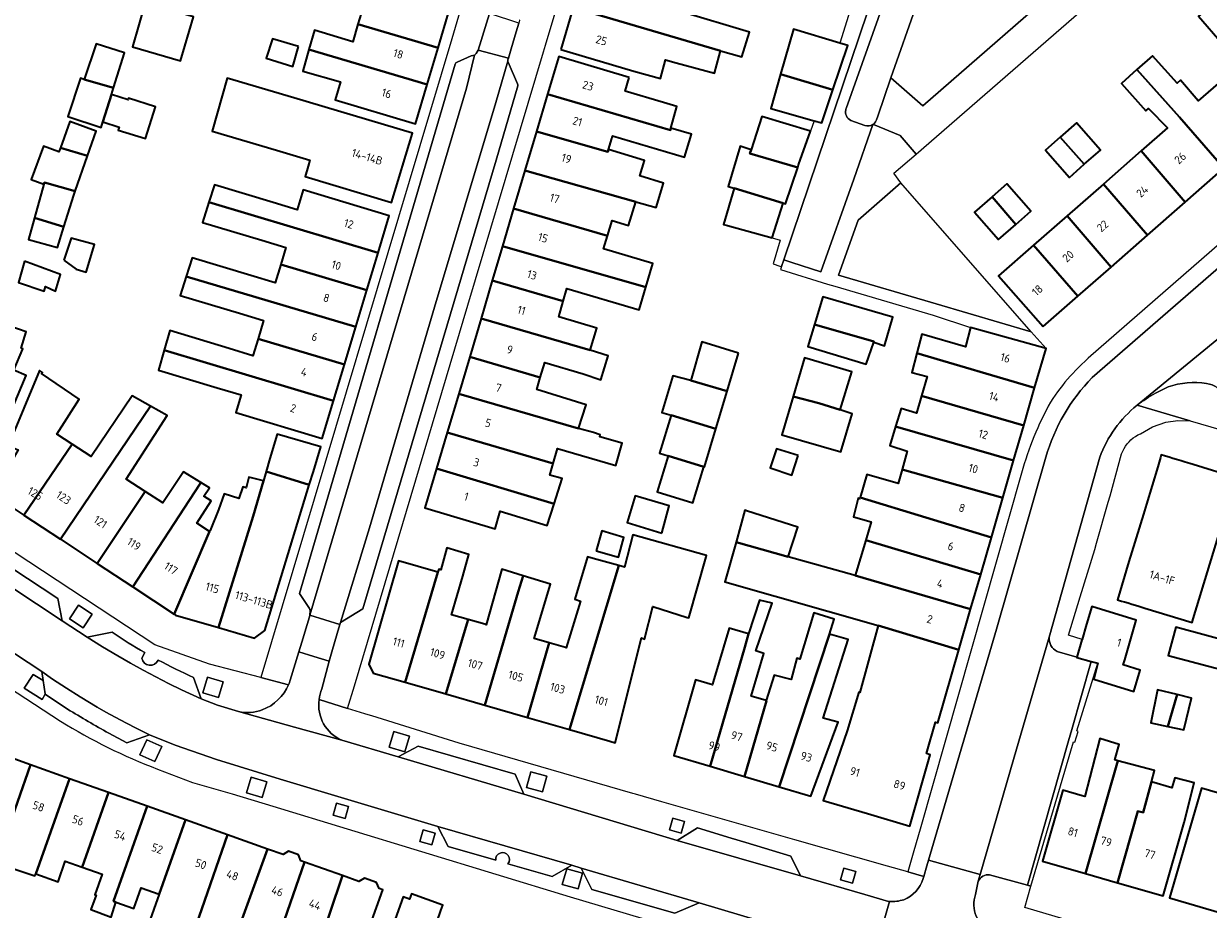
# Model space of a CAD drawing. Extents: x 151587 to 155483, y 462503 to 464608.
# Tile 157 of 236: x 154031 to 154161, y 463044 to 463141. Entities that reach past the tile are written whole.
import ezdxf
from ezdxf.enums import TextEntityAlignment as Align

# ---------------------------------------------------------------- set-up
doc = ezdxf.new("R2010")
doc.units = 0
doc.header["$LTSCALE"] = 0.5
for name, color, linetype, lineweight in [('B-RO-GR-BEPLANTING_CULTUUR_BODEMBEDEKKER-GV', 251, 'CONTINUOUS', 18), ('B-RO-GR-BEPLANTING_CULTUUR_HEESTERS-GV', 251, 'CONTINUOUS', 18), ('B-RO-GR-GROENVOORZIENING-GV', 251, 'CONTINUOUS', 18), ('B-RO-OG-BEBOUWING-GV', 6, 'CONTINUOUS', 35), ('B-RO-OG-BEBOUWING-T18', 1, 'CONTINUOUS', 18), ('B-RO-OG-TERREIN_CULTUURSCHEIDING-GV', 251, 'CONTINUOUS', 18), ('B-RO-VH-VERHARDING_BETONSTRAATSTEEN-GV', 251, 'CONTINUOUS', 18), ('B-RO-VH-VERHARDING_STRAATBAKSTEEN-GV', 251, 'CONTINUOUS', 18), ('B-RO-VH-VERHARDING_TEGEL-GV', 251, 'CONTINUOUS', 18)]:
    doc.layers.add(name, color=color, linetype=linetype, lineweight=lineweight)
doc.styles.add('NLCS-ISO-M200-T18', font='NLCS-ISO.ttf', dxfattribs={"height": 0.36})

msp = doc.modelspace()

# ---------------------------------------------------------------- linework, layer by layer
at = {"layer": 'B-RO-GR-BEPLANTING_CULTUUR_BODEMBEDEKKER-GV', "flags": 128}
for points in [[(154128.364, 463152.36), (154128.359, 463152.346), (154128.35, 463152.319), (154120.937, 463131.401)], [(154123.867, 463129.671), (154123.928, 463129.647), (154124.145, 463129.956), (154124.186, 463130.025), (154124.221, 463130.097), (154124.25, 463130.172), (154124.393, 463130.59), (154125.82, 463134.77), (154131.59, 463151.19)], [(154121.44, 463130.11), (154121.445, 463130.108), (154122.991, 463129.553)]]:
    msp.add_lwpolyline(points, dxfattribs=at)
at = {"layer": 'B-RO-GR-BEPLANTING_CULTUUR_BODEMBEDEKKER-GV'}
for points in [[(154120.894, 463131.274, 0.3674457), (154121.44, 463130.11)], [(154120.937, 463131.401, 0.0377137), (154120.894, 463131.274)], [(154122.991, 463129.553, 0.2374402), (154123.867, 463129.671)]]:
    msp.add_lwpolyline(points, format="xyb", dxfattribs=at)
at = {"layer": 'B-RO-GR-BEPLANTING_CULTUUR_BODEMBEDEKKER-GV', "flags": 128}
msp.add_lwpolyline([(154126.911, 463123.278), (154122.265, 463119.163), (154120.108, 463113.138), (154130.82, 463109.997), (154141.241, 463106.941)], close=True, dxfattribs=at)
at = {"layer": 'B-RO-GR-BEPLANTING_CULTUUR_HEESTERS-GV', "flags": 128}
msp.add_lwpolyline([(154147.13, 463146.88), (154146.57, 463146.74), (154129.35, 463131.7), (154125.82, 463134.77), (154124.393, 463130.59), (154124.25, 463130.172), (154124.221, 463130.097), (154124.186, 463130.025), (154124.145, 463129.956), (154123.928, 463129.647), (154126.87, 463128.45), (154128.601, 463126.394), (154146.745, 463142.141), (154147.46, 463146.48)], close=True, dxfattribs=at)
at = {"layer": 'B-RO-GR-GROENVOORZIENING-GV', "flags": 128}
for points in [[(154035.746, 463075.446), (154037.254, 463074.462), (154038.238, 463075.969), (154036.731, 463076.953)], [(154032.853, 463068.695), (154031.782, 463069.345), (154030.79, 463067.842), (154032.741, 463066.596), (154033.097, 463067.192), (154033.065, 463067.214)], [(154050.356, 463067.347), (154052.081, 463066.832), (154052.596, 463068.557), (154050.871, 463069.072)], [(154045.113, 463059.806), (154045.859, 463061.444), (154044.221, 463062.19), (154043.475, 463060.552)], [(154070.813, 463061.384), (154072.538, 463060.869), (154073.053, 463062.594), (154071.328, 463063.109)], [(154055.161, 463056.364), (154056.886, 463055.849), (154057.401, 463057.573), (154055.676, 463058.088)], [(154087.616, 463056.473), (154088.097, 463058.208), (154086.362, 463058.688), (154085.881, 463056.954)], [(154065.979, 463053.564), (154066.34, 463054.865), (154065.039, 463055.226), (154064.678, 463053.925)], [(154102.847, 463051.942), (154103.207, 463053.243), (154101.906, 463053.604), (154101.546, 463052.303)], [(154075.486, 463050.668), (154075.846, 463051.969), (154074.545, 463052.329), (154074.185, 463051.028)], [(154091.534, 463045.832), (154092.014, 463047.566), (154090.28, 463048.047), (154089.799, 463046.312)], [(154121.617, 463046.459), (154121.978, 463047.76), (154120.677, 463048.12), (154120.316, 463046.819)]]:
    msp.add_lwpolyline(points, close=True, dxfattribs=at)
at = {"layer": 'B-RO-OG-BEBOUWING-GV', "flags": 128}
for points in [[(154076.186, 463138.074), (154077.401, 463142.16), (154062.334, 463146.599), (154061.633, 463144.22), (154067.714, 463142.489), (154067.914, 463142.43), (154067.386, 463140.653)], [(154090.986, 463142.499), (154107.16, 463137.731), (154109.495, 463137.086), (154110.348, 463139.768), (154102.755, 463142.042), (154103.031, 463142.929), (154103.193, 463143.449), (154092.219, 463146.684)], [(154044.063, 463143.012), (154042.651, 463138.184), (154047.937, 463136.638), (154049.349, 463141.466)], [(154089.62, 463137.866), (154097.64, 463135.502), (154100.576, 463134.707), (154101.121, 463136.74), (154102.274, 463136.431), (154106.498, 463135.299), (154107.01, 463137.179), (154107.16, 463137.731), (154090.986, 463142.499)], [(154161.046, 463142.798), (154159.584, 463141.534), (154162.174, 463138.538), (154163.642, 463139.808)], [(154067.386, 463140.653), (154066.811, 463138.72), (154062.611, 463140.009), (154062.007, 463137.866), (154074.986, 463134.039), (154076.186, 463138.074)], [(154120.254, 463138.586), (154115.161, 463140.12), (154113.748, 463135.165), (154119.473, 463133.454), (154121.11, 463138.328)], [(154060.857, 463138.205), (154058.002, 463139.047), (154057.323, 463136.935), (154060.243, 463136.017)], [(154037.376, 463134.603), (154040.584, 463133.69), (154041.786, 463137.524), (154038.686, 463138.502)], [(154062.007, 463137.866), (154061.345, 463135.517), (154065.488, 463134.348), (154064.897, 463132.362), (154073.708, 463129.742), (154074.986, 463134.039)], [(154097.146, 463134.829), (154089.402, 463137.123), (154088.177, 463132.987), (154101.656, 463129.034), (154101.718, 463129.26), (154102.363, 463131.624), (154100.909, 463132.055), (154096.694, 463133.303)], [(154161.721, 463134.14), (154159.551, 463132.241), (154157.604, 463134.516), (154157.223, 463134.187), (154154.536, 463137.203), (154152.83, 463135.683), (154157.507, 463130.452), (154162.372, 463124.863), (154166.606, 463128.569)], [(154040.584, 463133.69), (154037.376, 463134.603), (154036.95, 463134.724), (154035.56, 463130.531), (154039.217, 463129.327), (154039.408, 463129.938), (154040.348, 463132.937)], [(154058.435, 463126.83), (154062.111, 463125.734), (154061.922, 463125.098), (154061.92, 463125.099), (154061.58, 463123.97), (154071.075, 463121.112), (154073.362, 463128.707), (154060.345, 463132.578), (154053.048, 463134.729), (154051.414, 463128.924)], [(154119.473, 463133.454), (154113.748, 463135.165), (154112.682, 463131.428), (154117.412, 463130.073), (154118.256, 463129.831)], [(154152.83, 463135.683), (154151.121, 463134.161), (154153.807, 463131.145), (154154.105, 463131.41), (154156.166, 463129.278), (154153.284, 463126.756), (154158.115, 463121.137), (154162.372, 463124.863), (154157.507, 463130.452)], [(154039.408, 463129.938), (154041.188, 463129.379), (154041.086, 463129.055), (154044.093, 463128.111), (154045.191, 463131.607), (154042.207, 463132.544), (154042.175, 463132.363), (154040.348, 463132.937)], [(154088.177, 463132.987), (154086.962, 463128.889), (154094.79, 463126.65), (154094.867, 463126.909), (154095.228, 463128.128), (154095.314, 463128.419), (154103.219, 463126.078), (154103.964, 463128.595), (154101.718, 463129.26), (154101.656, 463129.034)], [(154034.754, 463127.113), (154037.718, 463126.232), (154038.656, 463128.937), (154035.787, 463130)], [(154117.016, 463128.943), (154111.685, 463130.522), (154110.507, 463126.884), (154110.375, 463126.478), (154115.616, 463124.941), (154115.72, 463125.248)], [(154147.035, 463125.291), (154148.823, 463126.862), (154146.202, 463129.843), (154144.42, 463128.277)], [(154094.867, 463126.909), (154094.79, 463126.65), (154086.962, 463128.889), (154085.701, 463124.632), (154097.858, 463121.191), (154100.089, 463120.56), (154100.882, 463123.211), (154098.313, 463124.027), (154098.803, 463125.714)], [(154144.42, 463128.277), (154142.791, 463126.845), (154145.412, 463123.864), (154147.035, 463125.291)], [(154037.718, 463126.232), (154034.754, 463127.113), (154034.592, 463126.66), (154032.889, 463127.285), (154031.559, 463123.619), (154032.933, 463123.125), (154032.989, 463123.315), (154036.365, 463122.331)], [(154108.659, 463122.669), (154114.019, 463121.02), (154114.261, 463120.945), (154115.616, 463124.941), (154110.375, 463126.478), (154110.507, 463126.884), (154109.291, 463127.265), (154107.992, 463122.874)], [(154158.115, 463121.137), (154153.284, 463126.756), (154149.146, 463123.134), (154153.994, 463117.53)], [(154097.858, 463121.191), (154085.701, 463124.632), (154084.457, 463120.432), (154094.761, 463117.457), (154095.254, 463119.119), (154097.043, 463118.597)], [(154031.906, 463119.409), (154035.133, 463118.443), (154036.216, 463121.901), (154036.365, 463122.331), (154032.989, 463123.315), (154032.933, 463123.125)], [(154051.047, 463121.14), (154069.599, 463115.58), (154070.826, 463119.644), (154061.376, 463122.496), (154060.714, 463120.301), (154058.096, 463121.092), (154051.645, 463123.041)], [(154136.929, 463121.719), (154139.531, 463118.706), (154141.194, 463120.165), (154138.569, 463123.158)], [(154153.994, 463117.53), (154149.146, 463123.134), (154145.168, 463119.652), (154149.995, 463114.029)], [(154114.019, 463121.02), (154108.659, 463122.669), (154107.476, 463118.691), (154107.92, 463118.57), (154112.827, 463117.231)], [(154136.929, 463121.719), (154135.005, 463120.032), (154137.63, 463117.038), (154139.531, 463118.706)], [(154069.599, 463115.58), (154051.047, 463121.14), (154050.348, 463118.921), (154056.842, 463116.963), (154059.475, 463116.169), (154058.916, 463114.317), (154068.365, 463111.492)], [(154083.237, 463116.316), (154098.954, 463111.815), (154099.723, 463114.412), (154094.331, 463116.009), (154094.761, 463117.457), (154084.457, 463120.432)], [(154035.133, 463118.443), (154031.906, 463119.409), (154031.258, 463117.063), (154034.418, 463116.158)], [(154146.334, 463110.826), (154149.995, 463114.029), (154145.168, 463119.652), (154141.492, 463116.434)], [(154035.139, 463114.782), (154036.463, 463113.782), (154037.584, 463113.471), (154038.49, 463116.484), (154035.95, 463117.187)], [(154082.122, 463112.551), (154089.903, 463110.276), (154090.313, 463111.66), (154098.214, 463109.319), (154098.954, 463111.815), (154083.237, 463116.316)], [(154142.53, 463107.496), (154146.334, 463110.826), (154141.492, 463116.434), (154137.65, 463113.072)], [(154030.816, 463114.661), (154030.159, 463112.341), (154032.971, 463111.391), (154033.119, 463111.888), (154034.212, 463111.384), (154034.755, 463113.204)], [(154048.557, 463112.986), (154067.149, 463107.461), (154068.365, 463111.492), (154058.916, 463114.317), (154058.301, 463112.282), (154055.628, 463113.089), (154049.21, 463115.027)], [(154056.428, 463106.151), (154065.902, 463103.33), (154067.149, 463107.461), (154048.557, 463112.986), (154047.897, 463110.925), (154054.382, 463108.968), (154057.037, 463108.167)], [(154089.903, 463110.276), (154082.122, 463112.551), (154080.89, 463108.395), (154092.868, 463104.917), (154093.586, 463107.342), (154089.401, 463108.582)], [(154117.453, 463107.723), (154123.949, 463105.861), (154123.978, 463105.853), (154123.956, 463105.779), (154125.119, 463105.401), (154126.065, 463108.536), (154118.39, 463110.78)], [(154029.303, 463107.522), (154028.717, 463105.866), (154022.467, 463092.694), (154023.781, 463091.829), (154023.974, 463091.072), (154024.889, 463090.484), (154025.622, 463090.618), (154026.009, 463090.363), (154031.012, 463102.139), (154029.66, 463102.704), (154030.62, 463105.077), (154030.441, 463105.151), (154030.997, 463106.922)], [(154080.89, 463108.395), (154079.641, 463104.18), (154087.387, 463101.911), (154087.88, 463103.577), (154092.1, 463102.326), (154094.015, 463101.674), (154094.826, 463104.307), (154092.868, 463104.917)], [(154117.453, 463107.723), (154116.713, 463105.307), (154123.118, 463103.374), (154123.956, 463105.779), (154123.978, 463105.853), (154123.949, 463105.861)], [(154141.605, 463100.781), (154142.852, 463105.092), (154134.586, 463107.409), (154134.038, 463105.268), (154129.227, 463106.67), (154128.69, 463104.59)], [(154065.902, 463103.33), (154056.428, 463106.151), (154055.872, 463104.307), (154053.261, 463105.095), (154046.75, 463107.06), (154046.131, 463104.908), (154064.708, 463099.375)], [(154064.708, 463099.375), (154046.131, 463104.908), (154045.506, 463102.736), (154051.946, 463100.794), (154054.585, 463099.998), (154054.01, 463098.094), (154063.46, 463095.241)], [(154109.139, 463104.567), (154105.112, 463105.811), (154103.904, 463101.6), (154107.894, 463100.435)], [(154087.387, 463101.911), (154079.641, 463104.18), (154078.444, 463100.139), (154091.59, 463096.342), (154092.424, 463098.928), (154086.999, 463100.604)], [(154115.12, 463099.833), (154117.926, 463099.089), (154120.278, 463098.377), (154121.549, 463102.539), (154116.36, 463104.081)], [(154129.204, 463099.893), (154140.412, 463096.66), (154141.605, 463100.781), (154128.69, 463104.59), (154128.145, 463102.481), (154129.819, 463102.024)], [(154030.747, 463086.818), (154036.059, 463094.607), (154034.373, 463095.721), (154036.795, 463099.546), (154032.676, 463102.371), (154032.792, 463102.479), (154032.452, 463102.678), (154029.034, 463094.412), (154030.112, 463093.967), (154027.313, 463089.081)], [(154107.894, 463100.435), (154103.904, 463101.6), (154101.922, 463102.082), (154100.705, 463098.082), (154101.725, 463097.772), (154106.641, 463096.276)], [(154036.059, 463094.607), (154030.747, 463086.818), (154034.75, 463084.18), (154044.637, 463098.78), (154042.616, 463099.92), (154038.114, 463093.249)], [(154077.181, 463095.874), (154088.805, 463092.5), (154089.288, 463094.145), (154095.666, 463092.252), (154096.369, 463094.711), (154093.91, 463095.414), (154093.937, 463095.63), (154093.229, 463095.869), (154091.59, 463096.342), (154078.444, 463100.139)], [(154115.12, 463099.833), (154113.866, 463095.616), (154120.358, 463093.783), (154121.575, 463097.945), (154120.278, 463098.377), (154117.926, 463099.089)], [(154140.412, 463096.66), (154129.204, 463099.893), (154128.656, 463097.998), (154126.954, 463098.511), (154126.355, 463096.56), (154139.298, 463092.81)], [(154038.79, 463081.517), (154044.059, 463089.433), (154041.978, 463090.775), (154046.454, 463097.756), (154044.637, 463098.78), (154034.75, 463084.18)], [(154101.403, 463093.342), (154105.329, 463092.133), (154105.387, 463092.115), (154106.641, 463096.276), (154101.725, 463097.772), (154100.465, 463093.631)], [(154062.514, 463091.625), (154063.308, 463094.299), (154058.531, 463095.716), (154057.738, 463093.042), (154057.317, 463091.591), (154062.022, 463090.147)], [(154076.013, 463091.934), (154088.898, 463088.061), (154089.774, 463090.847), (154088.423, 463091.199), (154088.805, 463092.5), (154077.181, 463095.874)], [(154139.298, 463092.81), (154126.355, 463096.56), (154125.71, 463094.458), (154127.628, 463093.836), (154127.065, 463091.842), (154138.113, 463088.714)], [(154101.403, 463093.342), (154100.186, 463089.392), (154104.112, 463088.183), (154105.329, 463092.133)], [(154115.655, 463093.351), (154113.304, 463094.108), (154112.615, 463092), (154114.979, 463091.189)], [(154153.855, 463088.011), (154153.53, 463086.939), (154152.27, 463082.792), (154151.953, 463081.747), (154150.678, 463077.551), (154151.147, 463077.408), (154151.458, 463077.314), (154151.858, 463077.192), (154152.258, 463077.071), (154152.654, 463076.951), (154153.037, 463076.834), (154153.37, 463076.733), (154153.697, 463076.634), (154158.88, 463075.059), (154158.998, 463075.449), (154163.701, 463090.932), (154158.99, 463092.363), (154158.638, 463092.47), (154158.116, 463092.628), (154157.666, 463092.765), (154157.18, 463092.912), (154156.775, 463093.036), (154156.343, 463093.167), (154155.97, 463093.28), (154155.499, 463093.423), (154155.417, 463093.152), (154155.104, 463092.123)], [(154088.898, 463088.061), (154076.013, 463091.934), (154074.732, 463087.61), (154082.426, 463085.33), (154082.926, 463087.017), (154082.993, 463087.242), (154088.151, 463085.686)], [(154138.113, 463088.714), (154127.065, 463091.842), (154126.628, 463090.295), (154123.196, 463091.269), (154122.474, 463088.744), (154136.856, 463084.372)], [(154038.79, 463081.517), (154042.691, 463078.946), (154050.034, 463090.214), (154050.156, 463090.401), (154048.256, 463091.572), (154045.994, 463088.185), (154044.059, 463089.433)], [(154047.216, 463075.964), (154047.368, 463075.864), (154052.089, 463074.492), (154055.895, 463086.707), (154057.02, 463090.569), (154055.423, 463090.989), (154055.12, 463089.834), (154054.752, 463089.941), (154054.32, 463088.666), (154052.707, 463089.178), (154052.099, 463087.404), (154051.167, 463085.157), (154051.116, 463085.038)], [(154052.089, 463074.492), (154056.025, 463073.348), (154057.167, 463074.177), (154062.022, 463090.147), (154057.317, 463091.591), (154057.02, 463090.569), (154055.895, 463086.707)], [(154042.691, 463078.946), (154047.216, 463075.964), (154051.116, 463085.038), (154049.727, 463085.931), (154051.305, 463088.385), (154050.481, 463088.915), (154051.109, 463089.814), (154050.156, 463090.401), (154050.034, 463090.214)], [(154100.704, 463084.864), (154101.515, 463087.857), (154099.657, 463088.392), (154097.801, 463088.927), (154096.916, 463086.015)], [(154122.474, 463088.744), (154122.438, 463088.62), (154122.249, 463088.674), (154121.735, 463086.647), (154123.681, 463086.08), (154123.079, 463084.067), (154135.686, 463080.328), (154136.856, 463084.372)], [(154108.855, 463083.863), (154114.583, 463082.256), (154115.617, 463085.492), (154110.012, 463087.3), (154109.927, 463087.328), (154109.833, 463087.358)], [(154103.504, 463075.597), (154103.67, 463075.545), (154105.575, 463082.263), (154105.617, 463082.41), (154097.536, 463084.654), (154096.634, 463081.129), (154095.986, 463081.304), (154090.58, 463063.314), (154095.014, 463062.039), (154095.612, 463061.867), (154098.48, 463073.357), (154098.832, 463073.222), (154099.724, 463076.789)], [(154093.502, 463082.901), (154095.962, 463082.225), (154096.53, 463084.373), (154094.151, 463085.09)], [(154121.923, 463080.197), (154134.585, 463076.524), (154135.686, 463080.328), (154123.079, 463084.067)], [(154077.026, 463067.212), (154079.463, 463075.388), (154077.66, 463075.907), (154078.877, 463080.14), (154079.553, 463082.49), (154077.131, 463083.243), (154076.493, 463080.826), (154076.242, 463080.898), (154076.146, 463080.575), (154072.553, 463068.498)], [(154133.288, 463072.042), (154134.585, 463076.524), (154121.923, 463080.197), (154114.583, 463082.256), (154108.855, 463083.863), (154107.67, 463079.629), (154107.633, 463079.5), (154124.438, 463074.723), (154128.676, 463073.439)], [(154072.553, 463068.498), (154076.146, 463080.575), (154071.832, 463081.815), (154068.577, 463070.494), (154069.071, 463069.499)], [(154090.58, 463063.314), (154095.986, 463081.304), (154093.184, 463082.061), (154092.563, 463082.249), (154091.156, 463077.597), (154091.777, 463077.409), (154090.225, 463072.277), (154090.154, 463072.297), (154088.361, 463072.813), (154085.979, 463064.637)], [(154079.463, 463075.388), (154077.026, 463067.212), (154081.317, 463065.978), (154084.966, 463078.418), (154085.512, 463080.179), (154083.184, 463080.9), (154081.465, 463074.813), (154081.3, 463074.86)], [(154085.512, 463080.179), (154084.966, 463078.418), (154081.317, 463065.978), (154085.979, 463064.637), (154088.361, 463072.813), (154086.702, 463073.29), (154088.508, 463079.251)], [(154109.779, 463058.168), (154112.21, 463066.47), (154112.164, 463066.484), (154110.517, 463066.976), (154111.89, 463071.657), (154111.025, 463071.927), (154112.81, 463077.17), (154111.432, 463077.495), (154110.215, 463073.792), (154109.814, 463072.331), (154106.013, 463059.285)], [(154146.236, 463071.266), (154146.223, 463071.224), (154147.795, 463070.785), (154148.528, 463070.581), (154148.547, 463070.575), (154148.101, 463068.832), (154152.492, 463067.494), (154153.196, 463069.818), (154151.331, 463070.413), (154151.486, 463070.952), (154152.737, 463075.304), (154147.872, 463076.792), (154147.3, 463074.861), (154146.808, 463073.199), (154146.798, 463073.165)], [(154113.573, 463057.044), (154119.122, 463073.763), (154119.627, 463075.401), (154117.385, 463076.098), (154115.834, 463071.036), (154115.538, 463071.124), (154114.884, 463068.793), (154113.052, 463069.278), (154112.164, 463066.484), (154112.21, 463066.47), (154109.779, 463058.168)], [(154106.013, 463059.285), (154109.814, 463072.331), (154110.215, 463073.792), (154108.107, 463074.441), (154106.349, 463068.55), (154106.255, 463068.229), (154104.4, 463068.764), (154102.024, 463060.467)], [(154113.573, 463057.044), (154117.063, 463056.009), (154120.068, 463064.111), (154118.418, 463064.577), (154121.165, 463073.198), (154119.122, 463073.763)], [(154123.264, 463054.105), (154127.91, 463052.737), (154130.147, 463060.554), (154129.727, 463060.694), (154130.723, 463064.139), (154130.98, 463064.065), (154133.288, 463072.042), (154128.676, 463073.439), (154124.438, 463074.723), (154122.439, 463067.377), (154122.328, 463067.409), (154121.041, 463063.18), (154118.413, 463055.533)], [(154163.46, 463069.509), (154167.573, 463068.403), (154168.198, 463070.469), (154163.158, 463071.825), (154163.428, 463072.828), (154157.075, 463074.537), (154156.244, 463071.45), (154162.598, 463069.742)], [(154156.222, 463063.638), (154157.231, 463067.15), (154155.087, 463067.682), (154154.33, 463064.034)], [(154157.231, 463067.15), (154156.222, 463063.638), (154157.951, 463063.276), (154158.79, 463066.763)], [(154150.729, 463059.895), (154150.41, 463059.98), (154150.87, 463061.683), (154148.762, 463062.332), (154147.095, 463055.968), (154146.816, 463056.048), (154144.691, 463056.659), (154142.455, 463048.879), (154147.174, 463047.523)], [(154025.966, 463040.991), (154026.571, 463042.825), (154028.529, 463048.412), (154029.429, 463050.979), (154028.611, 463051.241), (154031.464, 463059.45), (154027.185, 463060.97), (154024.288, 463052.816), (154027.132, 463051.805), (154025.636, 463047.592), (154024.078, 463042.972), (154024.249, 463042.913), (154023.658, 463041.398), (154025.742, 463040.606), (154025.827, 463040.577)], [(154035.761, 463057.924), (154031.464, 463059.45), (154028.611, 463051.241), (154029.429, 463050.979), (154028.529, 463048.412), (154031.964, 463047.262), (154032.04, 463047.476)], [(154150.685, 463046.513), (154152.916, 463054.375), (154153.525, 463054.2), (154154.437, 463057.574), (154154.761, 463058.818), (154150.729, 463059.895), (154147.174, 463047.523)], [(154150.685, 463046.513), (154155.693, 463045.074), (154158.001, 463053.103), (154159.085, 463057.465), (154156.977, 463058.033), (154156.653, 463056.925), (154154.437, 463057.574), (154153.525, 463054.2), (154152.916, 463054.375)], [(154037.149, 463048.21), (154040.032, 463056.407), (154035.761, 463057.924), (154032.04, 463047.476), (154034.508, 463046.6), (154035.286, 463048.872)], [(154176.986, 463051.904), (154176.437, 463052.064), (154159.903, 463056.888), (154156.392, 463044.856), (154173.475, 463039.871)], [(154040.842, 463044.384), (154040.564, 463044.483), (154044.263, 463054.904), (154040.032, 463056.407), (154037.149, 463048.21), (154039.317, 463047.44), (154038.524, 463045.207), (154038.657, 463045.16), (154038.087, 463043.566), (154040.336, 463042.733)], [(154044.263, 463054.904), (154040.564, 463044.483), (154040.842, 463044.384), (154042.81, 463043.685), (154043.616, 463045.954), (154045.573, 463045.26), (154048.466, 463053.412)], [(154053.078, 463051.774), (154048.466, 463053.412), (154045.573, 463045.26), (154044.003, 463040.832), (154048.688, 463039.118), (154050.265, 463043.664)], [(154054.533, 463042.148), (154057.483, 463050.209), (154053.078, 463051.774), (154050.265, 463043.664), (154048.688, 463039.118), (154052.865, 463037.589)], [(154057.483, 463050.209), (154054.533, 463042.148), (154052.865, 463037.589), (154054.81, 463036.877), (154054.156, 463035.02), (154056.374, 463034.24), (154057.201, 463036.59), (154057.3, 463036.557), (154058.715, 463040.663), (154061.511, 463048.779), (154061.11, 463048.922), (154060.856, 463049.59), (154059.775, 463049.974), (154059.17, 463049.61)], [(154061.513, 463035.147), (154062.939, 463039.163), (154065.674, 463047.3), (154061.511, 463048.779), (154058.715, 463040.663), (154057.3, 463036.557)], [(154065.674, 463047.3), (154062.939, 463039.163), (154061.513, 463035.147), (154063.407, 463034.474), (154065.798, 463033.624), (154067.168, 463037.479), (154070.098, 463045.729), (154069.695, 463045.872), (154069.405, 463046.539), (154068.088, 463047.007), (154067.488, 463046.656)], [(154067.811, 463032.291), (154072.842, 463030.501), (154075.833, 463039.281), (154075.136, 463039.518), (154076.485, 463043.48), (154076.693, 463044.063), (154073.241, 463045.293), (154073.033, 463044.711), (154072.327, 463044.963), (154069.456, 463036.909), (154069.141, 463037.021), (154067.495, 463032.404), (154067.588, 463032.371)]]:
    msp.add_lwpolyline(points, close=True, dxfattribs=at)
at = {"layer": 'B-RO-OG-TERREIN_CULTUURSCHEIDING-GV', "flags": 128}
for points in [[(154125.82, 463134.77), (154129.35, 463131.7), (154146.57, 463146.74), (154147.13, 463146.88), (154140.612, 463149.18), (154139.665, 463146.503), (154137.122, 463147.378), (154138.027, 463150.092), (154133.67, 463151.63), (154131.88, 463152.28), (154131.148, 463152.426)], [(154131.59, 463151.19), (154125.82, 463134.77)]]:
    msp.add_lwpolyline(points, dxfattribs=at)
at = {"layer": 'B-RO-VH-VERHARDING_BETONSTRAATSTEEN-GV', "flags": 128}
for points in [[(154113.825, 463114.074), (154114.081, 463114.832), (154126.959, 463152.93), (154124.962, 463153.57), (154124.036, 463150.258), (154122.834, 463145.964), (154121.748, 463142.08), (154121.375, 463142.186), (154120.254, 463138.586), (154121.11, 463138.328), (154119.473, 463133.454), (154118.256, 463129.831), (154117.412, 463130.073), (154117.016, 463128.943), (154115.72, 463125.248), (154115.616, 463124.941), (154114.261, 463120.945), (154114.019, 463121.02), (154112.827, 463117.231), (154113.695, 463116.968), (154112.922, 463114.364), (154113.65, 463114.13)], [(154080.555, 463137.807), (154083.88, 463136.916), (154084.187, 463137.959), (154084.734, 463139.821), (154085.013, 463140.771), (154081.826, 463141.83), (154081.496, 463140.783), (154080.893, 463138.875)], [(154083.88, 463136.916), (154080.555, 463137.807), (154080.349, 463137.458), (154080.175, 463137.275), (154079.3, 463133.657), (154062.092, 463075.854), (154065.413, 463074.818), (154065.481, 463075.045), (154068.642, 463085.444), (154075.785, 463109.617), (154082.491, 463132.057), (154083.815, 463136.613), (154083.815, 463136.662), (154083.828, 463136.735)], [(154034.941, 463075.232), (154034.47, 463077.692), (154026.075, 463083.19), (154023.554, 463082.778)], [(154060.901, 463071.817), (154062.562, 463071.315), (154064.224, 463070.806), (154064.518, 463071.823), (154065.117, 463073.828), (154065.413, 463074.818), (154062.092, 463075.854), (154062.074, 463075.684), (154061.82, 463074.847), (154061.226, 463072.888)], [(154071.79, 463060.304), (154085.571, 463056.234), (154084.629, 463058.416), (154073.996, 463061.484)], [(154102.409, 463051.131), (154115.918, 463047.261), (154114.858, 463049.442), (154109.922, 463050.924), (154108.309, 463051.408), (154104.611, 463052.519)], [(154104.819, 463044.308), (154091.851, 463048.128), (154093.034, 463045.774), (154102.139, 463043.178)]]:
    msp.add_lwpolyline(points, close=True, dxfattribs=at)
for points in [[(154128.364, 463152.36), (154126.964, 463152.928), (154126.959, 463152.93), (154114.081, 463114.832), (154114.976, 463114.537), (154118.158, 463113.485), (154121.785, 463123.675), (154123.867, 463129.671)], [(154120.937, 463131.401), (154128.35, 463152.319), (154128.359, 463152.346), (154128.364, 463152.36)], [(154062.092, 463075.854), (154079.3, 463133.657), (154080.175, 463137.275), (154079.79, 463137.177), (154078.259, 463136.491)], [(154078.065, 463136.271), (154060.976, 463078.219), (154062.054, 463076.576), (154062.148, 463076.37), (154062.092, 463075.854)], [(154083.815, 463136.613), (154082.491, 463132.057), (154075.785, 463109.617), (154068.642, 463085.444), (154065.481, 463075.045), (154067.918, 463076.557), (154082.543, 463125.75), (154084.913, 463133.894)], [(154084.896, 463134.136), (154083.844, 463136.494)], [(154122.991, 463129.553), (154121.445, 463130.108), (154121.44, 463130.11)], [(154040.415, 463073.985), (154037.689, 463073.449), (154039.367, 463072.399), (154041.06, 463071.386), (154042.433, 463070.599), (154043.82, 463069.835), (154045.216, 463069.092), (154046.62, 463068.372), (154048.042, 463067.675), (154050.19, 463066.671), (154049.364, 463069.034)], [(154143.196, 463073.433), (154139.296, 463060.044), (154135.641, 463047.417), (154135.427, 463046.678)], [(154043.671, 463071.123), (154044.006, 463071.745)], [(154136.659, 463047.395), (154140.821, 463046.237), (154145.319, 463062.069), (154145.677, 463063.329), (154147.795, 463070.785), (154146.223, 463071.224), (154146.236, 463071.266), (154144.063, 463071.875)], [(154044.533, 463062.736), (154042.913, 463063.532), (154041.309, 463064.368), (154039.727, 463065.235), (154038.789, 463065.772), (154036.927, 463066.888), (154035.402, 463067.852), (154033.9, 463068.852), (154032.713, 463069.675), (154032.853, 463068.695), (154033.065, 463067.214), (154033.097, 463067.192), (154035.543, 463065.543)], [(154040.065, 463062.905), (154042.053, 463061.848), (154044.533, 463062.736)], [(154090.83, 463048.433), (154076.155, 463052.691), (154077.275, 463050.485), (154082.491, 463048.982)], [(154135.12, 463045.244), (154135.427, 463046.678), (154135.641, 463047.417), (154129.975, 463049.007), (154129.786, 463048.367), (154129.445, 463047.195), (154129.383, 463046.982)], [(154083.835, 463048.594), (154088.687, 463047.196), (154090.83, 463048.433)], [(154125.698, 463044.462), (154125.593, 463044.471), (154125.692, 463044.442), (154124.025, 463038.731)]]:
    msp.add_lwpolyline(points, dxfattribs=at)
at = {"layer": 'B-RO-VH-VERHARDING_BETONSTRAATSTEEN-GV'}
for points in [[(154078.259, 463136.491, 0.2219575), (154078.065, 463136.271)], [(154083.844, 463136.494, -0.0930549), (154083.815, 463136.613)], [(154084.913, 463133.894, 0.1861949), (154084.896, 463134.136)], [(154121.44, 463130.11, -0.3674457), (154120.894, 463131.274)], [(154120.894, 463131.274, -0.0377137), (154120.937, 463131.401)], [(154123.867, 463129.671, -0.2374402), (154122.991, 463129.553)], [(154044.006, 463071.745, -0.0183581), (154040.415, 463073.985)], [(154144.063, 463071.875, -0.3022825), (154143.196, 463073.433)], [(154045.461, 463070.939, -0.7429762), (154043.671, 463071.123)], [(154049.364, 463069.034, -0.0192557), (154045.461, 463070.939)], [(154035.543, 463065.543, 0.0061598), (154040.065, 463062.905)], [(154082.491, 463048.982, -1.5031439), (154083.835, 463048.594)], [(154129.383, 463046.982, -0.2310043), (154127.246, 463044.656)], [(154135.427, 463046.678, -0.3112654), (154136.659, 463047.395)], [(154136.857, 463041.149, -0.389538), (154135.12, 463045.244)], [(154127.246, 463044.656, -0.098267), (154125.698, 463044.462)]]:
    msp.add_lwpolyline(points, format="xyb", dxfattribs=at)
at = {"layer": 'B-RO-VH-VERHARDING_STRAATBAKSTEEN-GV', "flags": 128}
for points in [[(154152.84, 463098.865), (154168.51, 463111.702), (154179.8, 463121.655), (154184.302, 463125.623), (154194.795, 463134.806), (154190.733, 463139.065), (154183.108, 463132.471), (154175.867, 463126.18), (154147.922, 463101.9)], [(154168.51, 463111.702), (154152.84, 463098.865)], [(154154.865, 463100.209), (154156.249, 463100.894)], [(154142.847, 463093.187), (154137.432, 463074.317), (154129.975, 463049.007), (154135.641, 463047.417), (154139.296, 463060.044), (154143.196, 463073.433)], [(154143.196, 463073.433), (154148.742, 463093.169)], [(154124.025, 463038.731), (154125.692, 463044.442), (154125.593, 463044.471), (154122.972, 463045.228), (154115.918, 463047.261), (154102.409, 463051.131), (154085.571, 463056.234), (154071.79, 463060.304), (154065.623, 463062.131), (154065.618, 463062.132), (154060.43, 463063.583), (154054.291, 463065.301), (154051.992, 463065.996), (154050.19, 463066.671), (154048.042, 463067.675), (154046.62, 463068.372), (154045.216, 463069.092), (154043.82, 463069.835), (154042.433, 463070.599), (154041.06, 463071.386), (154039.367, 463072.399), (154037.689, 463073.449), (154034.941, 463075.232), (154023.554, 463082.778)], [(154022.505, 463076.355), (154032.713, 463069.675), (154033.9, 463068.852), (154035.402, 463067.852), (154036.927, 463066.888), (154038.789, 463065.772), (154039.727, 463065.235), (154041.309, 463064.368), (154042.913, 463063.532), (154044.533, 463062.736), (154047.326, 463061.607), (154051.885, 463060.012), (154058.86, 463057.888), (154065.549, 463055.85), (154076.155, 463052.691), (154090.83, 463048.433), (154091.851, 463048.128), (154104.819, 463044.308), (154113.871, 463041.593)], [(154063.441, 463067.768), (154064.224, 463070.806), (154062.562, 463071.315), (154060.901, 463071.817), (154059.966, 463068.733)], [(154054.291, 463065.301), (154060.43, 463063.583)], [(154060.43, 463063.583), (154065.618, 463062.132)]]:
    msp.add_lwpolyline(points, dxfattribs=at)
at = {"layer": 'B-RO-VH-VERHARDING_STRAATBAKSTEEN-GV'}
for points in [[(154147.922, 463101.9, 0.1254631), (154142.847, 463093.187)], [(154156.249, 463100.894, -0.1249681), (154160.466, 463101.255)], [(154160.466, 463101.255, -0.2293564), (154162.49, 463099.931)], [(154152.84, 463098.865, -0.0461039), (154154.865, 463100.209)], [(154148.742, 463093.169, -0.1351844), (154152.84, 463098.865)], [(154059.966, 463068.733, -0.0276436), (154059.776, 463068.23)], [(154059.776, 463068.23, -0.2021297), (154056.898, 463065.468)], [(154063.114, 463066.599, -0.0709526), (154063.441, 463067.768)], [(154065.618, 463062.132, -0.3323225), (154063.114, 463066.599)], [(154056.898, 463065.468, -0.1484516), (154054.291, 463065.301)]]:
    msp.add_lwpolyline(points, format="xyb", dxfattribs=at)
at = {"layer": 'B-RO-VH-VERHARDING_TEGEL-GV', "flags": 128}
for points in [[(154063.114, 463066.599), (154066.255, 463065.628), (154066.998, 463068.12), (154079.439, 463109.84), (154087.724, 463137.62), (154087.946, 463138.359), (154102.735, 463187.778), (154103.082, 463188.938), (154105.678, 463197.554), (154110.691, 463214.188), (154111.743, 463217.686), (154111.202, 463217.836)], [(154100.087, 463215.23), (154093.57, 463193.234), (154087.045, 463170.865), (154077.665, 463139.035), (154056.716, 463069.018), (154059.776, 463068.23)], [(154147.922, 463101.9), (154175.867, 463126.18), (154183.108, 463132.471), (154190.733, 463139.065), (154197.216, 463144.672), (154213.22, 463158.733), (154223.535, 463167.859)], [(154215.344, 463163.389), (154210.769, 463159.411), (154210.006, 463158.748), (154205.203, 463154.528), (154198.596, 463148.696), (154195.665, 463146.023), (154189.71, 463140.824), (154188.189, 463139.496), (154179.042, 463131.526), (154174.591, 463127.648), (154147.489, 463104.034), (154146.415, 463103.025), (154145.513, 463102.071)], [(154078.259, 463136.491), (154079.79, 463137.177), (154080.175, 463137.275), (154080.349, 463137.458), (154080.555, 463137.807), (154080.893, 463138.875), (154081.496, 463140.783), (154081.826, 463141.83), (154081.885, 463142.017), (154081.814, 463142.52), (154081.659, 463142.814), (154080.671, 463144.261)], [(154085.124, 463141.125), (154085.117, 463141.109), (154085.107, 463141.089), (154085.013, 463140.771), (154084.734, 463139.821), (154084.187, 463137.959), (154083.88, 463136.916), (154083.828, 463136.735), (154083.815, 463136.662), (154083.815, 463136.613)], [(154059.966, 463068.733), (154060.901, 463071.817), (154061.226, 463072.888), (154061.82, 463074.847), (154062.074, 463075.684), (154062.092, 463075.854), (154062.148, 463076.37), (154062.054, 463076.576), (154060.976, 463078.219), (154078.065, 463136.271)], [(154083.844, 463136.494), (154084.896, 463134.136)], [(154084.913, 463133.894), (154082.543, 463125.75), (154067.918, 463076.557), (154065.481, 463075.045), (154065.413, 463074.818), (154065.117, 463073.828), (154064.518, 463071.823), (154064.224, 463070.806), (154063.441, 463067.768)], [(153965.051, 463110.266), (153968.071, 463108.27), (153968.105, 463108.249), (153968.2, 463108.189), (154000, 463087.139), (154027.129, 463069.196), (154034.769, 463064.216)], [(154035.543, 463065.543), (154033.097, 463067.192), (154032.741, 463066.596), (154030.79, 463067.842), (154031.782, 463069.345), (154032.853, 463068.695), (154032.713, 463069.675), (154022.505, 463076.355), (154019.958, 463075.823), (154006.124, 463084.981), (154005.771, 463087.532), (154000, 463091.311), (153973.428, 463108.713), (153972.686, 463109.199), (153972.097, 463109.585)], [(154059.776, 463068.23), (154056.716, 463069.018), (154051.088, 463070.471), (154045.119, 463072.6), (154009.722, 463095.894), (154000, 463102.343), (153996.186, 463104.865), (153993.508, 463106.635)], [(153995.864, 463101.279), (153996.035, 463101.097), (154000, 463098.473), (154008.963, 463092.544), (154011.422, 463093.045), (154021.816, 463086.013), (154022.344, 463083.644), (154023.554, 463082.778), (154026.075, 463083.19), (154034.47, 463077.692), (154034.941, 463075.232), (154037.689, 463073.449)], [(154156.249, 463100.894), (154154.865, 463100.209)], [(154153.207, 463095.738), (154154.522, 463096.524), (154155.976, 463097.026), (154157.309, 463097.212), (154158.66, 463097.177), (154152.84, 463098.865)], [(154152.84, 463098.865), (154158.66, 463097.177), (154168.878, 463094.199), (154173.572, 463092.957), (154180.779, 463090.958)], [(154140.179, 463091.431), (154129.043, 463052.403), (154128.345, 463050.014), (154128.356, 463050.011), (154127.694, 463047.703), (154129.445, 463047.195), (154129.786, 463048.367), (154129.975, 463049.007), (154137.432, 463074.317), (154142.847, 463093.187)], [(154148.742, 463093.169), (154143.196, 463073.433)], [(154144.063, 463071.875), (154146.236, 463071.266), (154146.798, 463073.165), (154146.808, 463073.199), (154145.318, 463073.675), (154146.611, 463077.852), (154148.19, 463083.066), (154148.384, 463083.756), (154149.653, 463088.248), (154149.876, 463088.938), (154151.143, 463093.549), (154151.429, 463094.121)], [(154037.689, 463073.449), (154040.415, 463073.985)], [(154044.006, 463071.745), (154043.671, 463071.123)], [(154049.364, 463069.034), (154050.19, 463066.671), (154051.992, 463065.996), (154054.291, 463065.301)], [(154129.383, 463046.982), (154129.445, 463047.195), (154127.694, 463047.703), (154125.482, 463048.333), (154115.292, 463051.233), (154100.714, 463055.381), (154097.826, 463056.219), (154097.543, 463056.301), (154078.482, 463061.821), (154068.905, 463064.803), (154068.766, 463064.846), (154068.143, 463065.04), (154066.255, 463065.628), (154063.114, 463066.599)], [(154082.491, 463048.982), (154077.275, 463050.485), (154076.155, 463052.691), (154065.549, 463055.85), (154058.86, 463057.888), (154051.885, 463060.012), (154047.326, 463061.607), (154044.533, 463062.736), (154042.053, 463061.848), (154040.065, 463062.905)], [(154065.618, 463062.132), (154065.623, 463062.131), (154071.79, 463060.304), (154073.996, 463061.484), (154084.629, 463058.416), (154085.571, 463056.234), (154102.409, 463051.131)], [(154045.391, 463058.975), (154049.232, 463057.513), (154053.575, 463056.27), (154058.037, 463054.912), (154090.671, 463044.978), (154114.608, 463037.859)], [(154102.409, 463051.131), (154104.611, 463052.519), (154108.309, 463051.408), (154109.922, 463050.924), (154114.858, 463049.442), (154115.918, 463047.261), (154122.972, 463045.228), (154125.593, 463044.471), (154125.698, 463044.462)], [(154091.851, 463048.128), (154090.83, 463048.433), (154088.687, 463047.196), (154083.835, 463048.594)], [(154113.871, 463041.593), (154104.819, 463044.308), (154102.139, 463043.178), (154093.034, 463045.774), (154091.851, 463048.128)], [(154135.427, 463046.678), (154135.12, 463045.244)], [(154245.821, 463013.06), (154218.378, 463020.982), (154213.651, 463022.351), (154197.927, 463026.906), (154173.038, 463034.244), (154171.927, 463034.567), (154158.403, 463038.502), (154140.518, 463043.79), (154141.204, 463046.124), (154140.821, 463046.237), (154136.659, 463047.395)]]:
    msp.add_lwpolyline(points, dxfattribs=at)
at = {"layer": 'B-RO-VH-VERHARDING_TEGEL-GV'}
for points in [[(154078.065, 463136.271, -0.2219575), (154078.259, 463136.491)], [(154083.815, 463136.613, 0.0930549), (154083.844, 463136.494)], [(154084.896, 463134.136, -0.1861949), (154084.913, 463133.894)], [(154142.847, 463093.187, -0.1254631), (154147.922, 463101.9)], [(154145.513, 463102.071, 0.0397426), (154143.35, 463099.227)], [(154160.466, 463101.255, 0.1249681), (154156.249, 463100.894)], [(154162.49, 463099.931, 0.2293564), (154160.466, 463101.255)], [(154154.865, 463100.209, 0.0461039), (154152.84, 463098.865)], [(154143.35, 463099.227, 0.0611844), (154140.179, 463091.431)], [(154152.84, 463098.865, 0.1351844), (154148.742, 463093.169)], [(154151.429, 463094.121, -0.1829098), (154153.207, 463095.738)], [(154040.415, 463073.985, 0.0183581), (154044.006, 463071.745)], [(154143.196, 463073.433, 0.3022825), (154144.063, 463071.875)], [(154043.671, 463071.123, 0.7429762), (154045.461, 463070.939)], [(154045.461, 463070.939, 0.0192557), (154049.364, 463069.034)], [(154059.776, 463068.23, 0.0276436), (154059.966, 463068.733)], [(154056.898, 463065.468, 0.2021297), (154059.776, 463068.23)], [(154063.441, 463067.768, 0.0709526), (154063.114, 463066.599)], [(154063.114, 463066.599, 0.3323225), (154065.618, 463062.132)], [(154040.065, 463062.905, -0.0061598), (154035.543, 463065.543)], [(154054.291, 463065.301, 0.1484516), (154056.898, 463065.468)], [(154034.769, 463064.216, 0.0447047), (154045.391, 463058.975)], [(154083.835, 463048.594, 1.5031439), (154082.491, 463048.982)], [(154127.246, 463044.656, 0.2310043), (154129.383, 463046.982)], [(154136.659, 463047.395, 0.3112654), (154135.427, 463046.678)], [(154135.12, 463045.244, 0.389538), (154136.857, 463041.149)], [(154125.698, 463044.462, 0.098267), (154127.246, 463044.656)]]:
    msp.add_lwpolyline(points, format="xyb", dxfattribs=at)
at = {"layer": 'B-RO-VH-VERHARDING_TEGEL-GV', "flags": 128}
for points in [[(154123.928, 463129.647), (154123.867, 463129.671), (154121.785, 463123.675), (154118.158, 463113.485), (154114.976, 463114.537), (154114.081, 463114.832), (154113.825, 463114.074), (154113.72, 463113.765), (154118.882, 463112.169), (154119.678, 463111.936), (154130.46, 463108.739), (154134.586, 463107.409), (154142.852, 463105.092), (154142.858, 463105.097), (154141.241, 463106.941), (154130.82, 463109.997), (154120.108, 463113.138), (154122.265, 463119.163), (154126.911, 463123.278), (154126.146, 463124.309), (154128.601, 463126.394), (154126.87, 463128.45)], [(154035.746, 463075.446), (154036.731, 463076.953), (154038.238, 463075.969), (154037.254, 463074.462)], [(154146.228, 463063.16), (154148.528, 463070.581), (154147.795, 463070.785), (154145.677, 463063.329), (154145.319, 463062.069), (154140.821, 463046.237), (154141.204, 463046.124), (154145.861, 463061.973), (154146.009, 463061.947), (154146.37, 463063.116)], [(154050.356, 463067.347), (154050.871, 463069.072), (154052.596, 463068.557), (154052.081, 463066.832)], [(154045.113, 463059.806), (154043.475, 463060.552), (154044.221, 463062.19), (154045.859, 463061.444)], [(154070.813, 463061.384), (154071.328, 463063.109), (154073.053, 463062.594), (154072.538, 463060.869)], [(154055.161, 463056.364), (154055.676, 463058.088), (154057.401, 463057.573), (154056.886, 463055.849)], [(154087.616, 463056.473), (154085.881, 463056.954), (154086.362, 463058.688), (154088.097, 463058.208)], [(154065.979, 463053.564), (154064.678, 463053.925), (154065.039, 463055.226), (154066.34, 463054.865)], [(154102.847, 463051.942), (154101.546, 463052.303), (154101.906, 463053.604), (154103.207, 463053.243)], [(154075.486, 463050.668), (154074.185, 463051.028), (154074.545, 463052.329), (154075.846, 463051.969)], [(154091.534, 463045.832), (154089.799, 463046.312), (154090.28, 463048.047), (154092.014, 463047.566)], [(154121.617, 463046.459), (154120.316, 463046.819), (154120.677, 463048.12), (154121.978, 463047.76)]]:
    msp.add_lwpolyline(points, close=True, dxfattribs=at)

# ---------------------------------------------------------------- texts
at = {"layer": 'B-RO-OG-BEBOUWING-T18', "style": 'NLCS-ISO-M200-T18'}
for s, rotation, p in [('25', 343.6, (154094.091, 463138.886)), ('18', 343.4, (154071.814, 463137.404)), ('16', 343.4, (154070.525, 463133.072)), ('23', 343.5, (154092.624, 463133.916)), ('21', 343.5, (154091.462, 463129.994)), ('14-14B', 343.3, (154068.404, 463126.114)), ('19', 343.5, (154090.259, 463125.936)), ('26', 41.2, (154157.575, 463125.981)), ('24', 41.2, (154153.41, 463122.334)), ('17', 343.5, (154088.962, 463121.556)), ('12', 343.2, (154066.384, 463118.772)), ('22', 41.2, (154149.065, 463118.531)), ('15', 343.5, (154087.682, 463117.237)), ('20', 41.1, (154145.276, 463115.215)), ('10', 343.2, (154065.011, 463114.223)), ('13', 343.5, (154086.476, 463113.167)), ('18', 41.2, (154141.904, 463111.479)), ('8', 343.2, (154063.932, 463110.647)), ('11', 343.5, (154085.327, 463109.29)), ('6', 343.2, (154062.642, 463106.371)), ('9', 343.5, (154084.047, 463104.969)), ('16', 343.9, (154138.392, 463104.067)), ('4', 343.2, (154061.48, 463102.522)), ('7', 343.5, (154082.806, 463100.782)), ('14', 343.9, (154137.161, 463099.814)), ('2', 343.2, (154060.279, 463098.545)), ('5', 343.5, (154081.665, 463096.929)), ('12', 343.9, (154135.968, 463095.694)), ('3', 343.5, (154080.385, 463092.607)), ('10', 343.9, (154134.879, 463091.93)), ('125', 330.2, (154031.987, 463089.193)), ('123', 326.6, (154035.105, 463088.737)), ('1', 343.5, (154079.273, 463088.858)), ('8', 343.9, (154133.632, 463087.62)), ('121', 326.6, (154039.142, 463086.076)), ('119', 326.6, (154042.826, 463083.647)), ('6', 343.9, (154132.415, 463083.415)), ('117', 326.6, (154046.87, 463080.982)), ('1A-1F', 343.1, (154155.593, 463079.968)), ('115', 343.8, (154051.418, 463078.852)), ('4', 343.9, (154131.23, 463079.32)), ('113-113B', 343.8, (154055.988, 463077.524)), ('2', 343.9, (154130.1, 463075.416)), ('111', 344, (154071.858, 463072.86)), ('109', 344, (154076.12, 463071.634)), ('1', 343.5, (154150.875, 463072.846)), ('107', 344, (154080.243, 463070.449)), ('105', 344, (154084.702, 463069.166)), ('103', 344, (154089.287, 463067.848)), ('101', 344, (154094.085, 463066.468)), ('97', 343.5, (154108.931, 463062.592)), ('99', 344, (154106.473, 463061.474)), ('95', 343.5, (154112.792, 463061.447)), ('93', 343.5, (154116.567, 463060.328)), ('91', 343.6, (154121.898, 463058.677)), ('89', 343.6, (154126.785, 463057.238)), ('58', 340.4, (154032.351, 463054.89)), ('56', 340.4, (154036.685, 463053.351)), ('54', 340.4, (154041.316, 463051.706)), ('81', 344, (154145.8, 463052.08)), ('79', 344, (154149.449, 463051.031)), ('52', 340.4, (154045.37, 463050.267)), ('77', 344, (154154.244, 463049.652)), ('50', 340.4, (154050.155, 463048.567)), ('48', 340.4, (154053.619, 463047.337)), ('46', 340.4, (154058.548, 463045.586)), ('44', 340.4, (154062.668, 463044.123))]:
    msp.add_text(s, height=0.9, rotation=rotation, dxfattribs=at).set_placement(p, align=Align.MIDDLE)

doc.saveas('drawing.dxf')
